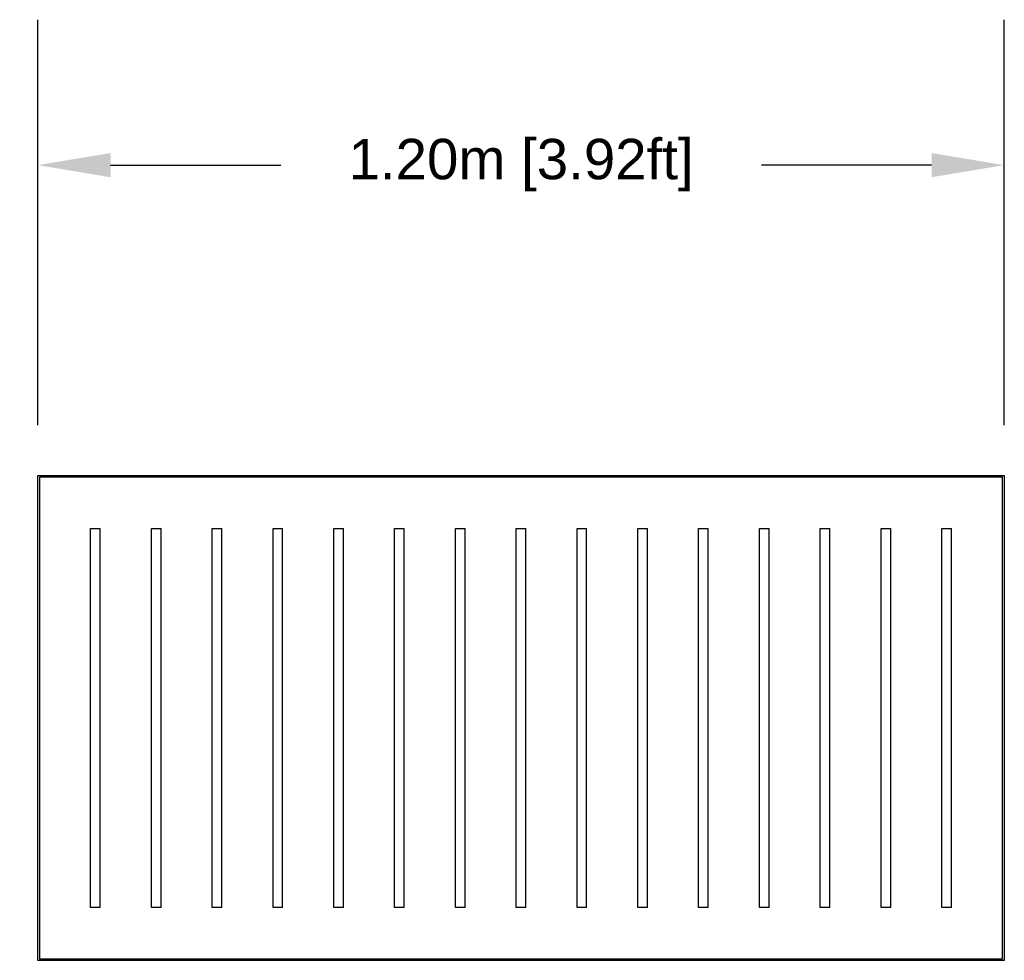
# Model space of a CAD drawing. Header units: millimetres. Extents: x 2380.96 to 2384.37, y 1941.15 to 1946.27.
# Tile 3 of 9: x 2381.97 to 2383.18, y 1942.33 to 1943.49. Entities that reach past the tile are written whole.
import ezdxf

# ---------------------------------------------------------------- set-up
doc = ezdxf.new("R2010")
doc.units = ezdxf.units.MM
doc.layers.add('Make2D$Visible$Curvas', color=7, linetype='Continuous', true_color=0x000000)
doc.styles.get("Standard").update_dxf_attribs({"font": 'arial.ttf'})
doc.dimstyles.get("Standard").update_dxf_attribs({"dimtxt": 0.18, "dimasz": 0.18, "dimexe": 0.18, "dimexo": 0.0625, "dimgap": 0.09, "dimtad": 0, "dimtih": 1, "dimtoh": 1, "dimdec": 4, "dimzin": 0, "dimdsep": 46, "dimtxsty": 'Standard', "dimcen": 0.09, "dimadec": 0, "dimazin": 0, "dimtfac": 1, "dimtdec": 4, "dimtofl": 0, "dimtmove": 0, "dimatfit": 3, "dimfxl": 1, "dimtolj": 1, "dimtzin": 0, "dimarcsym": 0})

# ---------------------------------------------------------------- blocks, each defined once
blk = doc.blocks.new('*D11')
at = {"color": 0, "lineweight": -2, "transparency": 16777216}
for p, q in [((2381.9886, 1942.9896), (2381.9886, 1943.4914)), ((2383.1847, 1942.9896), (2383.1847, 1943.4914)), ((2382.0786, 1943.3114), (2382.2892, 1943.3114)), ((2383.0947, 1943.3114), (2382.8841, 1943.3114))]:
    blk.add_line(p, q, dxfattribs=at)
at = {"color": 0, "transparency": 16777216}
for points in [[(2382.0786, 1943.3264), (2382.0786, 1943.2964), (2381.9886, 1943.3114)], [(2383.0947, 1943.3264), (2383.0947, 1943.2964), (2383.1847, 1943.3114)]]:
    blk.add_solid(points, dxfattribs=at)
at = {"layer": 'Defpoints', "color": 0, "transparency": 16777216}
for p in [(2383.1847, 1943.3114), (2381.9886, 1942.9271), (2383.1847, 1942.9271)]:
    blk.add_point(p, dxfattribs=at)
at = {"color": 0, "transparency": 16777216, "insert": (2382.5867, 1943.3114), "char_height": 0.1, "attachment_point": 5}
blk.add_mtext('\\A1;{\\H0.5x;1.20m [3.92ft]}', dxfattribs=at)
blk = doc.blocks.new('*D12')
at = {"color": 0, "lineweight": -2, "transparency": 16777216}
for p, q in [((2381.9261, 1942.9271), (2381.2968, 1942.9271)), ((2381.4768, 1942.8371), (2381.4768, 1942.4171)), ((2381.9261, 1942.3271), (2381.2968, 1942.3271))]:
    blk.add_line(p, q, dxfattribs=at)
at = {"color": 0, "transparency": 16777216}
for points in [[(2381.4618, 1942.8371), (2381.4918, 1942.8371), (2381.4768, 1942.9271)], [(2381.4618, 1942.4171), (2381.4918, 1942.4171), (2381.4768, 1942.3271)]]:
    blk.add_solid(points, dxfattribs=at)
at = {"layer": 'Defpoints', "color": 0, "transparency": 16777216}
for p in [(2381.9886, 1942.9271), (2381.4768, 1942.3271), (2381.9886, 1942.3271)]:
    blk.add_point(p, dxfattribs=at)
at = {"color": 0, "transparency": 16777216, "insert": (2381.1871, 1942.6271), "char_height": 0.1, "attachment_point": 5}
blk.add_mtext('\\A1;{\\H0.5x;0.60m [1.97ft]}', dxfattribs=at)
blk = doc.blocks.new('Cataract_1.20x0.60_front')
at = {"layer": 'Make2D$Visible$Curvas', "color": 18, "lineweight": -3, "true_color": 0x000000}
for points, degree in [([(2380.1421, 1942.3862), (2380.1421, 1942.6862), (2380.1421, 1942.9862)], 2), ([(2380.1421, 1942.9862), (2380.7401, 1942.9862), (2381.3381, 1942.9862)], 2), ([(2381.3361, 1942.9842), (2380.7401, 1942.9842), (2380.1441, 1942.9842)], 2), ([(2380.1441, 1942.9842), (2380.1441, 1942.6862), (2380.1441, 1942.3882)], 2), ([(2381.3361, 1942.3882), (2381.3361, 1942.6862), (2381.3361, 1942.9842)], 2), ([(2381.3381, 1942.9862), (2381.3381, 1942.6862), (2381.3381, 1942.3862)], 2), ([(2380.2074, 1942.9209), (2380.2134, 1942.9209), (2380.2193, 1942.9209)], 2), ([(2380.2827, 1942.9209), (2380.2886, 1942.9209), (2380.2946, 1942.9209)], 2), ([(2380.3579, 1942.9209), (2380.3639, 1942.9209), (2380.3698, 1942.9209)], 2), ([(2380.4332, 1942.9209), (2380.4391, 1942.9209), (2380.4451, 1942.9209)], 2), ([(2380.5084, 1942.9209), (2380.5144, 1942.9209), (2380.5203, 1942.9209)], 2), ([(2380.5837, 1942.9209), (2380.5896, 1942.9209), (2380.5956, 1942.9209)], 2), ([(2380.6589, 1942.9209), (2380.6649, 1942.9209), (2380.6708, 1942.9209)], 2), ([(2380.7342, 1942.9209), (2380.7401, 1942.9209), (2380.7461, 1942.9209)], 2), ([(2380.8094, 1942.9209), (2380.8154, 1942.9209), (2380.8213, 1942.9209)], 2), ([(2380.8847, 1942.9209), (2380.8906, 1942.9209), (2380.8966, 1942.9209)], 2), ([(2380.9599, 1942.9209), (2380.9659, 1942.9209), (2380.9718, 1942.9209)], 2), ([(2381.0351, 1942.9209), (2381.0411, 1942.9209), (2381.0471, 1942.9209)], 2), ([(2381.1104, 1942.9209), (2381.1164, 1942.9209), (2381.1223, 1942.9209)], 2), ([(2381.1856, 1942.9209), (2381.1916, 1942.9209), (2381.1976, 1942.9209)], 2), ([(2381.2609, 1942.9209), (2381.2669, 1942.9209), (2381.2728, 1942.9209)], 2), ([(2380.2827, 1942.8186), (2380.2827, 1942.8466), (2380.2827, 1942.8784), (2380.2827, 1942.9106)], 3), ([(2380.2946, 1942.8186), (2380.2946, 1942.8466), (2380.2946, 1942.8784), (2380.2946, 1942.9106)], 3), ([(2380.4332, 1942.8849), (2380.4332, 1942.8921), (2380.4332, 1942.8997), (2380.4332, 1942.9074)], 3), ([(2380.4451, 1942.8849), (2380.4451, 1942.8921), (2380.4451, 1942.8997), (2380.4451, 1942.9074)], 3), ([(2380.6589, 1942.8849), (2380.6589, 1942.8921), (2380.6589, 1942.8997), (2380.6589, 1942.9074)], 3), ([(2380.6708, 1942.8849), (2380.6708, 1942.8921), (2380.6708, 1942.8997), (2380.6708, 1942.9074)], 3), ([(2380.8094, 1942.8186), (2380.8094, 1942.8466), (2380.8094, 1942.8784), (2380.8094, 1942.9106)], 3), ([(2380.8213, 1942.8186), (2380.8213, 1942.8466), (2380.8213, 1942.8784), (2380.8213, 1942.9106)], 3), ([(2381.0351, 1942.8186), (2381.0351, 1942.8466), (2381.0351, 1942.8784), (2381.0351, 1942.9106)], 3), ([(2381.0471, 1942.8186), (2381.0471, 1942.8466), (2381.0471, 1942.8784), (2381.0471, 1942.9106)], 3), ([(2381.1856, 1942.8849), (2381.1856, 1942.8921), (2381.1856, 1942.8997), (2381.1856, 1942.9074)], 3), ([(2381.1976, 1942.8849), (2381.1976, 1942.8921), (2381.1976, 1942.8997), (2381.1976, 1942.9074)], 3), ([(2380.5084, 1942.4596), (2380.5084, 1942.481), (2380.5084, 1942.5017), (2380.5084, 1942.5206)], 3), ([(2380.5203, 1942.4596), (2380.5203, 1942.481), (2380.5203, 1942.5017), (2380.5203, 1942.5206)], 3), ([(2380.5837, 1942.4596), (2380.5837, 1942.481), (2380.5837, 1942.5017), (2380.5837, 1942.5206)], 3), ([(2380.5956, 1942.4596), (2380.5956, 1942.481), (2380.5956, 1942.5017), (2380.5956, 1942.5206)], 3), ([(2381.2609, 1942.4515), (2381.2609, 1942.4757), (2381.2609, 1942.4993), (2381.2609, 1942.5206)], 3), ([(2381.2728, 1942.4515), (2381.2728, 1942.4757), (2381.2728, 1942.4993), (2381.2728, 1942.5206)], 3), ([(2380.4332, 1942.4582), (2380.4332, 1942.4683), (2380.4332, 1942.4781), (2380.4332, 1942.4875)], 3), ([(2380.4451, 1942.4582), (2380.4451, 1942.4683), (2380.4451, 1942.4781), (2380.4451, 1942.4875)], 3), ([(2380.6589, 1942.4582), (2380.6589, 1942.4683), (2380.6589, 1942.4781), (2380.6589, 1942.4875)], 3), ([(2380.6708, 1942.4582), (2380.6708, 1942.4683), (2380.6708, 1942.4781), (2380.6708, 1942.4875)], 3), ([(2381.1856, 1942.4582), (2381.1856, 1942.4683), (2381.1856, 1942.4781), (2381.1856, 1942.4875)], 3), ([(2381.1976, 1942.4582), (2381.1976, 1942.4683), (2381.1976, 1942.4781), (2381.1976, 1942.4875)], 3), ([(2380.2193, 1942.4515), (2380.2134, 1942.4515), (2380.2074, 1942.4515)], 2), ([(2380.2946, 1942.4515), (2380.2886, 1942.4515), (2380.2827, 1942.4515)], 2), ([(2380.3698, 1942.4515), (2380.3639, 1942.4515), (2380.3579, 1942.4515)], 2), ([(2380.4451, 1942.4515), (2380.4391, 1942.4515), (2380.4332, 1942.4515)], 2), ([(2380.5203, 1942.4515), (2380.5144, 1942.4515), (2380.5084, 1942.4515)], 2), ([(2380.5956, 1942.4515), (2380.5896, 1942.4515), (2380.5837, 1942.4515)], 2), ([(2380.6708, 1942.4515), (2380.6649, 1942.4515), (2380.6589, 1942.4515)], 2), ([(2380.7461, 1942.4515), (2380.7401, 1942.4515), (2380.7342, 1942.4515)], 2), ([(2380.8213, 1942.4515), (2380.8154, 1942.4515), (2380.8094, 1942.4515)], 2), ([(2380.8966, 1942.4515), (2380.8906, 1942.4515), (2380.8847, 1942.4515)], 2), ([(2380.9718, 1942.4515), (2380.9659, 1942.4515), (2380.9599, 1942.4515)], 2), ([(2381.0471, 1942.4515), (2381.0411, 1942.4515), (2381.0351, 1942.4515)], 2), ([(2381.1223, 1942.4515), (2381.1164, 1942.4515), (2381.1104, 1942.4515)], 2), ([(2381.1976, 1942.4515), (2381.1916, 1942.4515), (2381.1856, 1942.4515)], 2), ([(2381.2728, 1942.4515), (2381.2669, 1942.4515), (2381.2609, 1942.4515)], 2), ([(2381.3381, 1942.3862), (2380.7401, 1942.3862), (2380.1421, 1942.3862)], 2), ([(2380.1441, 1942.3882), (2380.7401, 1942.3882), (2381.3361, 1942.3882)], 2)]:
    blk.add_open_spline(points, degree=degree, dxfattribs=at)
for points, weights, degree in [([(2380.2074, 1942.9123), (2380.2074, 1942.9209), (2380.2074, 1942.9209)], [1, 0.754539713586, 1], 2), ([(2380.2193, 1942.9123), (2380.2193, 1942.9209), (2380.2193, 1942.9209)], [1, 0.754539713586, 1], 2), ([(2380.2827, 1942.9106), (2380.2827, 1942.9209), (2380.2827, 1942.9209)], [1, 0.693108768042, 1], 2), ([(2380.2946, 1942.9106), (2380.2946, 1942.9209), (2380.2946, 1942.9209)], [1, 0.693108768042, 1], 2), ([(2380.4332, 1942.9074), (2380.4332, 1942.9209), (2380.4332, 1942.9209)], [1, 0.568963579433, 1], 2), ([(2380.4451, 1942.9074), (2380.4451, 1942.9209), (2380.4451, 1942.9209)], [1, 0.568963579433, 1], 2), ([(2380.6589, 1942.9074), (2380.6589, 1942.9209), (2380.6589, 1942.9209)], [1, 0.568963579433, 1], 2), ([(2380.6708, 1942.9074), (2380.6708, 1942.9209), (2380.6708, 1942.9209)], [1, 0.568963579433, 1], 2), ([(2380.8094, 1942.9106), (2380.8094, 1942.9209), (2380.8094, 1942.9209)], [1, 0.693108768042, 1], 2), ([(2380.8213, 1942.9106), (2380.8213, 1942.9209), (2380.8213, 1942.9209)], [1, 0.693108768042, 1], 2), ([(2380.8847, 1942.9123), (2380.8847, 1942.9209), (2380.8847, 1942.9209)], [1, 0.754539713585, 1], 2), ([(2380.8966, 1942.9123), (2380.8966, 1942.9209), (2380.8966, 1942.9209)], [1, 0.754539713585, 1], 2), ([(2380.9599, 1942.9123), (2380.9599, 1942.9209), (2380.9599, 1942.9209)], [1, 0.754539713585, 1], 2), ([(2380.9718, 1942.9123), (2380.9718, 1942.9209), (2380.9718, 1942.9209)], [1, 0.754539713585, 1], 2), ([(2381.0351, 1942.9106), (2381.0351, 1942.9209), (2381.0351, 1942.9209)], [1, 0.693108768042, 1], 2), ([(2381.0471, 1942.9106), (2381.0471, 1942.9209), (2381.0471, 1942.9209)], [1, 0.693108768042, 1], 2), ([(2381.1856, 1942.9074), (2381.1856, 1942.9209), (2381.1856, 1942.9209)], [1, 0.568963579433, 1], 2), ([(2381.1976, 1942.9074), (2381.1976, 1942.9209), (2381.1976, 1942.9209)], [1, 0.568963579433, 1], 2), ([(2380.2074, 1942.4515), (2380.2074, 1942.4515), (2380.2074, 1942.4601)], [1, 0.754539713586, 1], 2), ([(2380.2193, 1942.4515), (2380.2193, 1942.4515), (2380.2193, 1942.4601)], [1, 0.754539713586, 1], 2), ([(2380.2827, 1942.4515), (2380.2827, 1942.4515), (2380.2827, 1942.4585)], [1, 0.803886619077, 1], 2), ([(2380.2946, 1942.4515), (2380.2946, 1942.4515), (2380.2946, 1942.4585)], [1, 0.803886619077, 1], 2), ([(2380.4332, 1942.4515), (2380.4332, 1942.4515), (2380.4332, 1942.4582)], [1, 0.814017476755, 1], 2), ([(2380.4451, 1942.4515), (2380.4451, 1942.4515), (2380.4451, 1942.4582)], [1, 0.814017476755, 1], 2), ([(2380.5084, 1942.4515), (2380.5084, 1942.4515), (2380.5084, 1942.4547), (2380.5084, 1942.4596)], [1, 0.847338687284, 0.847338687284, 1], 3), ([(2380.5203, 1942.4515), (2380.5203, 1942.4515), (2380.5203, 1942.4547), (2380.5203, 1942.4596)], [1, 0.847338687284, 0.847338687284, 1], 3), ([(2380.5837, 1942.4515), (2380.5837, 1942.4515), (2380.5837, 1942.4547), (2380.5837, 1942.4596)], [1, 0.847338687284, 0.847338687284, 1], 3), ([(2380.5956, 1942.4515), (2380.5956, 1942.4515), (2380.5956, 1942.4547), (2380.5956, 1942.4596)], [1, 0.847338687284, 0.847338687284, 1], 3), ([(2380.6589, 1942.4515), (2380.6589, 1942.4515), (2380.6589, 1942.4582)], [1, 0.814017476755, 1], 2), ([(2380.6708, 1942.4515), (2380.6708, 1942.4515), (2380.6708, 1942.4582)], [1, 0.814017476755, 1], 2), ([(2380.8094, 1942.4515), (2380.8094, 1942.4515), (2380.8094, 1942.4585)], [1, 0.803886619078, 1], 2), ([(2380.8213, 1942.4515), (2380.8213, 1942.4515), (2380.8213, 1942.4585)], [1, 0.803886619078, 1], 2), ([(2380.8847, 1942.4515), (2380.8847, 1942.4515), (2380.8847, 1942.4601)], [1, 0.754539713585, 1], 2), ([(2380.8966, 1942.4515), (2380.8966, 1942.4515), (2380.8966, 1942.4601)], [1, 0.754539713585, 1], 2), ([(2380.9599, 1942.4515), (2380.9599, 1942.4515), (2380.9599, 1942.4601)], [1, 0.754539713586, 1], 2), ([(2380.9718, 1942.4515), (2380.9718, 1942.4515), (2380.9718, 1942.4601)], [1, 0.754539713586, 1], 2), ([(2381.0351, 1942.4515), (2381.0351, 1942.4515), (2381.0351, 1942.4585)], [1, 0.803886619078, 1], 2), ([(2381.0471, 1942.4515), (2381.0471, 1942.4515), (2381.0471, 1942.4585)], [1, 0.803886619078, 1], 2), ([(2381.1856, 1942.4515), (2381.1856, 1942.4515), (2381.1856, 1942.4582)], [1, 0.814017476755, 1], 2), ([(2381.1976, 1942.4515), (2381.1976, 1942.4515), (2381.1976, 1942.4582)], [1, 0.814017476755, 1], 2)]:
    blk.add_rational_spline(points, weights, degree=degree, dxfattribs=at)
for points, weights, knots in [([(2380.3579, 1942.8518), (2380.3579, 1942.8695), (2380.3579, 1942.8889), (2380.3579, 1942.9089), (2380.3579, 1942.9156), (2380.3579, 1942.9209), (2380.3579, 1942.9209)], [1, 1, 1, 1, 0.753223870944, 0.753223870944, 1], [-489.032195, -489.032195, -489.032195, -489.032195, -470.651512, -470.651512, -470.651512, -468.872603, -468.872603, -468.872603, -468.872603]), ([(2380.3698, 1942.8518), (2380.3698, 1942.8695), (2380.3698, 1942.8889), (2380.3698, 1942.9089), (2380.3698, 1942.9156), (2380.3698, 1942.9209), (2380.3698, 1942.9209)], [1, 1, 1, 1, 0.753223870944, 0.753223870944, 1], [-489.032195, -489.032195, -489.032195, -489.032195, -470.651512, -470.651512, -470.651512, -468.872603, -468.872603, -468.872603, -468.872603]), ([(2380.5084, 1942.907), (2380.5084, 1942.9101), (2380.5084, 1942.9135), (2380.5084, 1942.9164), (2380.5084, 1942.9193), (2380.5084, 1942.9209), (2380.5084, 1942.9209)], [1, 0.919904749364, 0.919904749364, 1, 0.919904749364, 0.919904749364, 1], [271.769783, 271.769783, 271.769783, 271.769783, 272.760253, 272.760253, 272.760253, 273.750722, 273.750722, 273.750722, 273.750722]), ([(2380.5203, 1942.907), (2380.5203, 1942.9101), (2380.5203, 1942.9135), (2380.5203, 1942.9164), (2380.5203, 1942.9193), (2380.5203, 1942.9209), (2380.5203, 1942.9209)], [1, 0.919904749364, 0.919904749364, 1, 0.919904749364, 0.919904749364, 1], [271.769783, 271.769783, 271.769783, 271.769783, 272.760253, 272.760253, 272.760253, 273.750722, 273.750722, 273.750722, 273.750722]), ([(2380.5837, 1942.907), (2380.5837, 1942.9101), (2380.5837, 1942.9135), (2380.5837, 1942.9164), (2380.5837, 1942.9193), (2380.5837, 1942.9209), (2380.5837, 1942.9209)], [1, 0.919904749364, 0.919904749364, 1, 0.919904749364, 0.919904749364, 1], [271.769783, 271.769783, 271.769783, 271.769783, 272.760253, 272.760253, 272.760253, 273.750722, 273.750722, 273.750722, 273.750722]), ([(2380.5956, 1942.907), (2380.5956, 1942.9101), (2380.5956, 1942.9135), (2380.5956, 1942.9164), (2380.5956, 1942.9193), (2380.5956, 1942.9209), (2380.5956, 1942.9209)], [1, 0.919904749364, 0.919904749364, 1, 0.919904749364, 0.919904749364, 1], [271.769783, 271.769783, 271.769783, 271.769783, 272.760253, 272.760253, 272.760253, 273.750722, 273.750722, 273.750722, 273.750722]), ([(2380.7342, 1942.8518), (2380.7342, 1942.8695), (2380.7342, 1942.8889), (2380.7342, 1942.9089), (2380.7342, 1942.9156), (2380.7342, 1942.9209), (2380.7342, 1942.9209)], [1, 1, 1, 1, 0.753223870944, 0.753223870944, 1], [-388.179493, -388.179493, -388.179493, -388.179493, -369.798809, -369.798809, -369.798809, -368.0199, -368.0199, -368.0199, -368.0199]), ([(2380.7461, 1942.8518), (2380.7461, 1942.8695), (2380.7461, 1942.8889), (2380.7461, 1942.9089), (2380.7461, 1942.9156), (2380.7461, 1942.9209), (2380.7461, 1942.9209)], [1, 1, 1, 1, 0.753223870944, 0.753223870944, 1], [-388.179493, -388.179493, -388.179493, -388.179493, -369.798809, -369.798809, -369.798809, -368.0199, -368.0199, -368.0199, -368.0199]), ([(2381.1104, 1942.8518), (2381.1104, 1942.8695), (2381.1104, 1942.8889), (2381.1104, 1942.9089), (2381.1104, 1942.9156), (2381.1104, 1942.9209), (2381.1104, 1942.9209)], [1, 1, 1, 1, 0.753223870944, 0.753223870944, 1], [-301.397611, -301.397611, -301.397611, -301.397611, -283.016928, -283.016928, -283.016928, -281.238019, -281.238019, -281.238019, -281.238019]), ([(2381.1223, 1942.8518), (2381.1223, 1942.8695), (2381.1223, 1942.8889), (2381.1223, 1942.9089), (2381.1223, 1942.9156), (2381.1223, 1942.9209), (2381.1223, 1942.9209)], [1, 1, 1, 1, 0.753223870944, 0.753223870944, 1], [-301.397611, -301.397611, -301.397611, -301.397611, -283.016928, -283.016928, -283.016928, -281.238019, -281.238019, -281.238019, -281.238019]), ([(2381.2609, 1942.907), (2381.2609, 1942.9101), (2381.2609, 1942.9135), (2381.2609, 1942.9164), (2381.2609, 1942.9193), (2381.2609, 1942.9209), (2381.2609, 1942.9209)], [1, 0.919904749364, 0.919904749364, 1, 0.919904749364, 0.919904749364, 1], [117.007433, 117.007433, 117.007433, 117.007433, 117.997903, 117.997903, 117.997903, 118.988373, 118.988373, 118.988373, 118.988373]), ([(2381.2728, 1942.907), (2381.2728, 1942.9101), (2381.2728, 1942.9135), (2381.2728, 1942.9164), (2381.2728, 1942.9193), (2381.2728, 1942.9209), (2381.2728, 1942.9209)], [1, 0.919904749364, 0.919904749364, 1, 0.919904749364, 0.919904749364, 1], [117.007433, 117.007433, 117.007433, 117.007433, 117.997903, 117.997903, 117.997903, 118.988373, 118.988373, 118.988373, 118.988373]), ([(2380.3579, 1942.4515), (2380.3579, 1942.4515), (2380.3579, 1942.4536), (2380.3579, 1942.4572), (2380.3579, 1942.4866), (2380.3579, 1942.5202), (2380.3579, 1942.5537), (2380.3579, 1942.5884), (2380.3579, 1942.623), (2380.3579, 1942.6531)], [1, 0.89730472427, 0.89730472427, 1, 1, 1, 1, 1, 1, 1], [-311.330756, -311.330756, -311.330756, -311.330756, -310.205879, -310.205879, -310.205879, -280.03526, -280.03526, -280.03526, -248.920231, -248.920231, -248.920231, -248.920231]), ([(2380.3698, 1942.4515), (2380.3698, 1942.4515), (2380.3698, 1942.4536), (2380.3698, 1942.4572), (2380.3698, 1942.4866), (2380.3698, 1942.5202), (2380.3698, 1942.5537), (2380.3698, 1942.5884), (2380.3698, 1942.623), (2380.3698, 1942.6531)], [1, 0.89730472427, 0.89730472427, 1, 1, 1, 1, 1, 1, 1], [-311.330756, -311.330756, -311.330756, -311.330756, -310.205879, -310.205879, -310.205879, -280.03526, -280.03526, -280.03526, -248.920231, -248.920231, -248.920231, -248.920231]), ([(2380.7342, 1942.4515), (2380.7342, 1942.4515), (2380.7342, 1942.4536), (2380.7342, 1942.4572), (2380.7342, 1942.4866), (2380.7342, 1942.5202), (2380.7342, 1942.5537), (2380.7342, 1942.5884), (2380.7342, 1942.623), (2380.7342, 1942.6531)], [1, 0.89730472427, 0.89730472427, 1, 1, 1, 1, 1, 1, 1], [-210.478054, -210.478054, -210.478054, -210.478054, -209.353176, -209.353176, -209.353176, -179.182558, -179.182558, -179.182558, -148.067529, -148.067529, -148.067529, -148.067529]), ([(2380.7461, 1942.4515), (2380.7461, 1942.4515), (2380.7461, 1942.4536), (2380.7461, 1942.4572), (2380.7461, 1942.4866), (2380.7461, 1942.5202), (2380.7461, 1942.5537), (2380.7461, 1942.5884), (2380.7461, 1942.623), (2380.7461, 1942.6531)], [1, 0.89730472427, 0.89730472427, 1, 1, 1, 1, 1, 1, 1], [-210.478054, -210.478054, -210.478054, -210.478054, -209.353176, -209.353176, -209.353176, -179.182558, -179.182558, -179.182558, -148.067529, -148.067529, -148.067529, -148.067529]), ([(2381.1104, 1942.4515), (2381.1104, 1942.4515), (2381.1104, 1942.4536), (2381.1104, 1942.4572), (2381.1104, 1942.4866), (2381.1104, 1942.5202), (2381.1104, 1942.5537), (2381.1104, 1942.5884), (2381.1104, 1942.623), (2381.1104, 1942.6531)], [1, 0.89730472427, 0.89730472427, 1, 1, 1, 1, 1, 1, 1], [-123.696172, -123.696172, -123.696172, -123.696172, -122.571295, -122.571295, -122.571295, -92.400676, -92.400676, -92.400676, -61.285647, -61.285647, -61.285647, -61.285647]), ([(2381.1223, 1942.4515), (2381.1223, 1942.4515), (2381.1223, 1942.4536), (2381.1223, 1942.4572), (2381.1223, 1942.4866), (2381.1223, 1942.5202), (2381.1223, 1942.5537), (2381.1223, 1942.5884), (2381.1223, 1942.623), (2381.1223, 1942.6531)], [1, 0.89730472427, 0.89730472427, 1, 1, 1, 1, 1, 1, 1], [-123.696172, -123.696172, -123.696172, -123.696172, -122.571295, -122.571295, -122.571295, -92.400676, -92.400676, -92.400676, -61.285647, -61.285647, -61.285647, -61.285647])]:
    blk.add_rational_spline(points, weights, degree=3, knots=knots, dxfattribs=at)
for points, knots in [([(2380.2074, 1942.7855), (2380.2074, 1942.8156), (2380.2074, 1942.8502), (2380.2074, 1942.8849), (2380.2074, 1942.894), (2380.2074, 1942.9032), (2380.2074, 1942.9123)], [-343.946552, -343.946552, -343.946552, -343.946552, -312.831523, -312.831523, -312.831523, -304.582654, -304.582654, -304.582654, -304.582654]), ([(2380.2193, 1942.7855), (2380.2193, 1942.8156), (2380.2193, 1942.8502), (2380.2193, 1942.8849), (2380.2193, 1942.894), (2380.2193, 1942.9032), (2380.2193, 1942.9123)], [-343.946552, -343.946552, -343.946552, -343.946552, -312.831523, -312.831523, -312.831523, -304.582654, -304.582654, -304.582654, -304.582654]), ([(2380.5084, 1942.7193), (2380.5084, 1942.7494), (2380.5084, 1942.784), (2380.5084, 1942.8186), (2380.5084, 1942.8491), (2380.5084, 1942.8796), (2380.5084, 1942.907)], [213.266066, 213.266066, 213.266066, 213.266066, 244.381095, 244.381095, 244.381095, 271.769783, 271.769783, 271.769783, 271.769783]), ([(2380.5203, 1942.7193), (2380.5203, 1942.7494), (2380.5203, 1942.784), (2380.5203, 1942.8186), (2380.5203, 1942.8491), (2380.5203, 1942.8796), (2380.5203, 1942.907)], [213.266066, 213.266066, 213.266066, 213.266066, 244.381095, 244.381095, 244.381095, 271.769783, 271.769783, 271.769783, 271.769783]), ([(2380.5837, 1942.7193), (2380.5837, 1942.7494), (2380.5837, 1942.784), (2380.5837, 1942.8186), (2380.5837, 1942.8491), (2380.5837, 1942.8796), (2380.5837, 1942.907)], [213.266066, 213.266066, 213.266066, 213.266066, 244.381095, 244.381095, 244.381095, 271.769783, 271.769783, 271.769783, 271.769783]), ([(2380.5956, 1942.7193), (2380.5956, 1942.7494), (2380.5956, 1942.784), (2380.5956, 1942.8186), (2380.5956, 1942.8491), (2380.5956, 1942.8796), (2380.5956, 1942.907)], [213.266066, 213.266066, 213.266066, 213.266066, 244.381095, 244.381095, 244.381095, 271.769783, 271.769783, 271.769783, 271.769783]), ([(2380.8847, 1942.7855), (2380.8847, 1942.8156), (2380.8847, 1942.8502), (2380.8847, 1942.8849), (2380.8847, 1942.894), (2380.8847, 1942.9032), (2380.8847, 1942.9123)], [-343.946552, -343.946552, -343.946552, -343.946552, -312.831523, -312.831523, -312.831523, -304.582654, -304.582654, -304.582654, -304.582654]), ([(2380.8966, 1942.7855), (2380.8966, 1942.8156), (2380.8966, 1942.8502), (2380.8966, 1942.8849), (2380.8966, 1942.894), (2380.8966, 1942.9032), (2380.8966, 1942.9123)], [-343.946552, -343.946552, -343.946552, -343.946552, -312.831523, -312.831523, -312.831523, -304.582654, -304.582654, -304.582654, -304.582654]), ([(2380.9599, 1942.7855), (2380.9599, 1942.8156), (2380.9599, 1942.8502), (2380.9599, 1942.8849), (2380.9599, 1942.894), (2380.9599, 1942.9032), (2380.9599, 1942.9123)], [-343.946552, -343.946552, -343.946552, -343.946552, -312.831523, -312.831523, -312.831523, -304.582654, -304.582654, -304.582654, -304.582654]), ([(2380.9718, 1942.7855), (2380.9718, 1942.8156), (2380.9718, 1942.8502), (2380.9718, 1942.8849), (2380.9718, 1942.894), (2380.9718, 1942.9032), (2380.9718, 1942.9123)], [-343.946552, -343.946552, -343.946552, -343.946552, -312.831523, -312.831523, -312.831523, -304.582654, -304.582654, -304.582654, -304.582654]), ([(2381.2609, 1942.7193), (2381.2609, 1942.7494), (2381.2609, 1942.784), (2381.2609, 1942.8186), (2381.2609, 1942.8491), (2381.2609, 1942.8796), (2381.2609, 1942.907)], [58.503717, 58.503717, 58.503717, 58.503717, 89.618746, 89.618746, 89.618746, 117.007433, 117.007433, 117.007433, 117.007433]), ([(2381.2728, 1942.7193), (2381.2728, 1942.7494), (2381.2728, 1942.784), (2381.2728, 1942.8186), (2381.2728, 1942.8491), (2381.2728, 1942.8796), (2381.2728, 1942.907)], [58.503717, 58.503717, 58.503717, 58.503717, 89.618746, 89.618746, 89.618746, 117.007433, 117.007433, 117.007433, 117.007433]), ([(2380.4332, 1942.6862), (2380.4332, 1942.7163), (2380.4332, 1942.7509), (2380.4332, 1942.7855), (2380.4332, 1942.8202), (2380.4332, 1942.8548), (2380.4332, 1942.8849)], [-380.141581, -380.141581, -380.141581, -380.141581, -349.026552, -349.026552, -349.026552, -317.911523, -317.911523, -317.911523, -317.911523]), ([(2380.4451, 1942.6862), (2380.4451, 1942.7163), (2380.4451, 1942.7509), (2380.4451, 1942.7855), (2380.4451, 1942.8202), (2380.4451, 1942.8548), (2380.4451, 1942.8849)], [-380.141581, -380.141581, -380.141581, -380.141581, -349.026552, -349.026552, -349.026552, -317.911523, -317.911523, -317.911523, -317.911523]), ([(2380.6589, 1942.6862), (2380.6589, 1942.7163), (2380.6589, 1942.7509), (2380.6589, 1942.7855), (2380.6589, 1942.8202), (2380.6589, 1942.8548), (2380.6589, 1942.8849)], [-380.141581, -380.141581, -380.141581, -380.141581, -349.026552, -349.026552, -349.026552, -317.911523, -317.911523, -317.911523, -317.911523]), ([(2380.6708, 1942.6862), (2380.6708, 1942.7163), (2380.6708, 1942.7509), (2380.6708, 1942.7855), (2380.6708, 1942.8202), (2380.6708, 1942.8548), (2380.6708, 1942.8849)], [-380.141581, -380.141581, -380.141581, -380.141581, -349.026552, -349.026552, -349.026552, -317.911523, -317.911523, -317.911523, -317.911523]), ([(2381.1856, 1942.6862), (2381.1856, 1942.7163), (2381.1856, 1942.7509), (2381.1856, 1942.7855), (2381.1856, 1942.8202), (2381.1856, 1942.8548), (2381.1856, 1942.8849)], [-380.141581, -380.141581, -380.141581, -380.141581, -349.026552, -349.026552, -349.026552, -317.911523, -317.911523, -317.911523, -317.911523]), ([(2381.1976, 1942.6862), (2381.1976, 1942.7163), (2381.1976, 1942.7509), (2381.1976, 1942.7855), (2381.1976, 1942.8202), (2381.1976, 1942.8548), (2381.1976, 1942.8849)], [-380.141581, -380.141581, -380.141581, -380.141581, -349.026552, -349.026552, -349.026552, -317.911523, -317.911523, -317.911523, -317.911523]), ([(2380.3579, 1942.6531), (2380.3579, 1942.6832), (2380.3579, 1942.7178), (2380.3579, 1942.7524), (2380.3579, 1942.787), (2380.3579, 1942.8217), (2380.3579, 1942.8518)], [-551.262253, -551.262253, -551.262253, -551.262253, -520.147224, -520.147224, -520.147224, -489.032195, -489.032195, -489.032195, -489.032195]), ([(2380.3698, 1942.6531), (2380.3698, 1942.6832), (2380.3698, 1942.7178), (2380.3698, 1942.7524), (2380.3698, 1942.787), (2380.3698, 1942.8217), (2380.3698, 1942.8518)], [-551.262253, -551.262253, -551.262253, -551.262253, -520.147224, -520.147224, -520.147224, -489.032195, -489.032195, -489.032195, -489.032195]), ([(2380.7342, 1942.6531), (2380.7342, 1942.6832), (2380.7342, 1942.7178), (2380.7342, 1942.7524), (2380.7342, 1942.787), (2380.7342, 1942.8217), (2380.7342, 1942.8518)], [-450.409551, -450.409551, -450.409551, -450.409551, -419.294522, -419.294522, -419.294522, -388.179493, -388.179493, -388.179493, -388.179493]), ([(2380.7461, 1942.6531), (2380.7461, 1942.6832), (2380.7461, 1942.7178), (2380.7461, 1942.7524), (2380.7461, 1942.787), (2380.7461, 1942.8217), (2380.7461, 1942.8518)], [-450.409551, -450.409551, -450.409551, -450.409551, -419.294522, -419.294522, -419.294522, -388.179493, -388.179493, -388.179493, -388.179493]), ([(2381.1104, 1942.6531), (2381.1104, 1942.6832), (2381.1104, 1942.7178), (2381.1104, 1942.7524), (2381.1104, 1942.787), (2381.1104, 1942.8217), (2381.1104, 1942.8518)], [-363.627669, -363.627669, -363.627669, -363.627669, -332.51264, -332.51264, -332.51264, -301.397611, -301.397611, -301.397611, -301.397611]), ([(2381.1223, 1942.6531), (2381.1223, 1942.6832), (2381.1223, 1942.7178), (2381.1223, 1942.7524), (2381.1223, 1942.787), (2381.1223, 1942.8217), (2381.1223, 1942.8518)], [-363.627669, -363.627669, -363.627669, -363.627669, -332.51264, -332.51264, -332.51264, -301.397611, -301.397611, -301.397611, -301.397611]), ([(2380.2827, 1942.62), (2380.2827, 1942.6501), (2380.2827, 1942.6847), (2380.2827, 1942.7193), (2380.2827, 1942.7539), (2380.2827, 1942.7886), (2380.2827, 1942.8186)], [248.920231, 248.920231, 248.920231, 248.920231, 280.03526, 280.03526, 280.03526, 311.150289, 311.150289, 311.150289, 311.150289]), ([(2380.2946, 1942.62), (2380.2946, 1942.6501), (2380.2946, 1942.6847), (2380.2946, 1942.7193), (2380.2946, 1942.7539), (2380.2946, 1942.7886), (2380.2946, 1942.8186)], [248.920231, 248.920231, 248.920231, 248.920231, 280.03526, 280.03526, 280.03526, 311.150289, 311.150289, 311.150289, 311.150289]), ([(2380.8094, 1942.62), (2380.8094, 1942.6501), (2380.8094, 1942.6847), (2380.8094, 1942.7193), (2380.8094, 1942.7539), (2380.8094, 1942.7886), (2380.8094, 1942.8186)], [248.920231, 248.920231, 248.920231, 248.920231, 280.03526, 280.03526, 280.03526, 311.150289, 311.150289, 311.150289, 311.150289]), ([(2380.8213, 1942.62), (2380.8213, 1942.6501), (2380.8213, 1942.6847), (2380.8213, 1942.7193), (2380.8213, 1942.7539), (2380.8213, 1942.7886), (2380.8213, 1942.8186)], [248.920231, 248.920231, 248.920231, 248.920231, 280.03526, 280.03526, 280.03526, 311.150289, 311.150289, 311.150289, 311.150289]), ([(2381.0351, 1942.62), (2381.0351, 1942.6501), (2381.0351, 1942.6847), (2381.0351, 1942.7193), (2381.0351, 1942.7539), (2381.0351, 1942.7886), (2381.0351, 1942.8186)], [248.920231, 248.920231, 248.920231, 248.920231, 280.03526, 280.03526, 280.03526, 311.150289, 311.150289, 311.150289, 311.150289]), ([(2381.0471, 1942.62), (2381.0471, 1942.6501), (2381.0471, 1942.6847), (2381.0471, 1942.7193), (2381.0471, 1942.7539), (2381.0471, 1942.7886), (2381.0471, 1942.8186)], [248.920231, 248.920231, 248.920231, 248.920231, 280.03526, 280.03526, 280.03526, 311.150289, 311.150289, 311.150289, 311.150289]), ([(2380.2074, 1942.5869), (2380.2074, 1942.6169), (2380.2074, 1942.6516), (2380.2074, 1942.6862), (2380.2074, 1942.7208), (2380.2074, 1942.7554), (2380.2074, 1942.7855)], [-406.17661, -406.17661, -406.17661, -406.17661, -375.061581, -375.061581, -375.061581, -343.946552, -343.946552, -343.946552, -343.946552]), ([(2380.2193, 1942.5869), (2380.2193, 1942.6169), (2380.2193, 1942.6516), (2380.2193, 1942.6862), (2380.2193, 1942.7208), (2380.2193, 1942.7554), (2380.2193, 1942.7855)], [-406.17661, -406.17661, -406.17661, -406.17661, -375.061581, -375.061581, -375.061581, -343.946552, -343.946552, -343.946552, -343.946552]), ([(2380.8847, 1942.5869), (2380.8847, 1942.6169), (2380.8847, 1942.6516), (2380.8847, 1942.6862), (2380.8847, 1942.7208), (2380.8847, 1942.7554), (2380.8847, 1942.7855)], [-406.17661, -406.17661, -406.17661, -406.17661, -375.061581, -375.061581, -375.061581, -343.946552, -343.946552, -343.946552, -343.946552]), ([(2380.8966, 1942.5869), (2380.8966, 1942.6169), (2380.8966, 1942.6516), (2380.8966, 1942.6862), (2380.8966, 1942.7208), (2380.8966, 1942.7554), (2380.8966, 1942.7855)], [-406.17661, -406.17661, -406.17661, -406.17661, -375.061581, -375.061581, -375.061581, -343.946552, -343.946552, -343.946552, -343.946552]), ([(2380.9599, 1942.5869), (2380.9599, 1942.6169), (2380.9599, 1942.6516), (2380.9599, 1942.6862), (2380.9599, 1942.7208), (2380.9599, 1942.7554), (2380.9599, 1942.7855)], [-406.17661, -406.17661, -406.17661, -406.17661, -375.061581, -375.061581, -375.061581, -343.946552, -343.946552, -343.946552, -343.946552]), ([(2380.9718, 1942.5869), (2380.9718, 1942.6169), (2380.9718, 1942.6516), (2380.9718, 1942.6862), (2380.9718, 1942.7208), (2380.9718, 1942.7554), (2380.9718, 1942.7855)], [-406.17661, -406.17661, -406.17661, -406.17661, -375.061581, -375.061581, -375.061581, -343.946552, -343.946552, -343.946552, -343.946552]), ([(2380.5084, 1942.5206), (2380.5084, 1942.5507), (2380.5084, 1942.5853), (2380.5084, 1942.62), (2380.5084, 1942.6546), (2380.5084, 1942.6892), (2380.5084, 1942.7193)], [447.494423, 447.494423, 447.494423, 447.494423, 478.609452, 478.609452, 478.609452, 509.724481, 509.724481, 509.724481, 509.724481]), ([(2380.5203, 1942.5206), (2380.5203, 1942.5507), (2380.5203, 1942.5853), (2380.5203, 1942.62), (2380.5203, 1942.6546), (2380.5203, 1942.6892), (2380.5203, 1942.7193)], [447.494423, 447.494423, 447.494423, 447.494423, 478.609452, 478.609452, 478.609452, 509.724481, 509.724481, 509.724481, 509.724481]), ([(2380.5837, 1942.5206), (2380.5837, 1942.5507), (2380.5837, 1942.5853), (2380.5837, 1942.62), (2380.5837, 1942.6546), (2380.5837, 1942.6892), (2380.5837, 1942.7193)], [447.494423, 447.494423, 447.494423, 447.494423, 478.609452, 478.609452, 478.609452, 509.724481, 509.724481, 509.724481, 509.724481]), ([(2380.5956, 1942.5206), (2380.5956, 1942.5507), (2380.5956, 1942.5853), (2380.5956, 1942.62), (2380.5956, 1942.6546), (2380.5956, 1942.6892), (2380.5956, 1942.7193)], [447.494423, 447.494423, 447.494423, 447.494423, 478.609452, 478.609452, 478.609452, 509.724481, 509.724481, 509.724481, 509.724481]), ([(2381.2609, 1942.5206), (2381.2609, 1942.5507), (2381.2609, 1942.5853), (2381.2609, 1942.62), (2381.2609, 1942.6546), (2381.2609, 1942.6892), (2381.2609, 1942.7193)], [294.641906, 294.641906, 294.641906, 294.641906, 325.756935, 325.756935, 325.756935, 356.871964, 356.871964, 356.871964, 356.871964]), ([(2381.2728, 1942.5206), (2381.2728, 1942.5507), (2381.2728, 1942.5853), (2381.2728, 1942.62), (2381.2728, 1942.6546), (2381.2728, 1942.6892), (2381.2728, 1942.7193)], [294.641906, 294.641906, 294.641906, 294.641906, 325.756935, 325.756935, 325.756935, 356.871964, 356.871964, 356.871964, 356.871964]), ([(2380.4332, 1942.4875), (2380.4332, 1942.5176), (2380.4332, 1942.5522), (2380.4332, 1942.5869), (2380.4332, 1942.6215), (2380.4332, 1942.6561), (2380.4332, 1942.6862)], [-442.371639, -442.371639, -442.371639, -442.371639, -411.25661, -411.25661, -411.25661, -380.141581, -380.141581, -380.141581, -380.141581]), ([(2380.4451, 1942.4875), (2380.4451, 1942.5176), (2380.4451, 1942.5522), (2380.4451, 1942.5869), (2380.4451, 1942.6215), (2380.4451, 1942.6561), (2380.4451, 1942.6862)], [-442.371639, -442.371639, -442.371639, -442.371639, -411.25661, -411.25661, -411.25661, -380.141581, -380.141581, -380.141581, -380.141581]), ([(2380.6589, 1942.4875), (2380.6589, 1942.5176), (2380.6589, 1942.5522), (2380.6589, 1942.5869), (2380.6589, 1942.6215), (2380.6589, 1942.6561), (2380.6589, 1942.6862)], [-442.371639, -442.371639, -442.371639, -442.371639, -411.25661, -411.25661, -411.25661, -380.141581, -380.141581, -380.141581, -380.141581]), ([(2380.6708, 1942.4875), (2380.6708, 1942.5176), (2380.6708, 1942.5522), (2380.6708, 1942.5869), (2380.6708, 1942.6215), (2380.6708, 1942.6561), (2380.6708, 1942.6862)], [-442.371639, -442.371639, -442.371639, -442.371639, -411.25661, -411.25661, -411.25661, -380.141581, -380.141581, -380.141581, -380.141581]), ([(2381.1856, 1942.4875), (2381.1856, 1942.5176), (2381.1856, 1942.5522), (2381.1856, 1942.5869), (2381.1856, 1942.6215), (2381.1856, 1942.6561), (2381.1856, 1942.6862)], [-442.371639, -442.371639, -442.371639, -442.371639, -411.25661, -411.25661, -411.25661, -380.141581, -380.141581, -380.141581, -380.141581]), ([(2381.1976, 1942.4875), (2381.1976, 1942.5176), (2381.1976, 1942.5522), (2381.1976, 1942.5869), (2381.1976, 1942.6215), (2381.1976, 1942.6561), (2381.1976, 1942.6862)], [-442.371639, -442.371639, -442.371639, -442.371639, -411.25661, -411.25661, -411.25661, -380.141581, -380.141581, -380.141581, -380.141581]), ([(2380.2827, 1942.4585), (2380.2827, 1942.4786), (2380.2827, 1942.4996), (2380.2827, 1942.5206), (2380.2827, 1942.5553), (2380.2827, 1942.5899), (2380.2827, 1942.62)], [198.900513, 198.900513, 198.900513, 198.900513, 217.805202, 217.805202, 217.805202, 248.920231, 248.920231, 248.920231, 248.920231]), ([(2380.2946, 1942.4585), (2380.2946, 1942.4786), (2380.2946, 1942.4996), (2380.2946, 1942.5206), (2380.2946, 1942.5553), (2380.2946, 1942.5899), (2380.2946, 1942.62)], [198.900513, 198.900513, 198.900513, 198.900513, 217.805202, 217.805202, 217.805202, 248.920231, 248.920231, 248.920231, 248.920231]), ([(2380.8094, 1942.4585), (2380.8094, 1942.4786), (2380.8094, 1942.4996), (2380.8094, 1942.5206), (2380.8094, 1942.5553), (2380.8094, 1942.5899), (2380.8094, 1942.62)], [198.900513, 198.900513, 198.900513, 198.900513, 217.805202, 217.805202, 217.805202, 248.920231, 248.920231, 248.920231, 248.920231]), ([(2380.8213, 1942.4585), (2380.8213, 1942.4786), (2380.8213, 1942.4996), (2380.8213, 1942.5206), (2380.8213, 1942.5553), (2380.8213, 1942.5899), (2380.8213, 1942.62)], [198.900513, 198.900513, 198.900513, 198.900513, 217.805202, 217.805202, 217.805202, 248.920231, 248.920231, 248.920231, 248.920231]), ([(2381.0351, 1942.4585), (2381.0351, 1942.4786), (2381.0351, 1942.4996), (2381.0351, 1942.5206), (2381.0351, 1942.5553), (2381.0351, 1942.5899), (2381.0351, 1942.62)], [198.900513, 198.900513, 198.900513, 198.900513, 217.805202, 217.805202, 217.805202, 248.920231, 248.920231, 248.920231, 248.920231]), ([(2381.0471, 1942.4585), (2381.0471, 1942.4786), (2381.0471, 1942.4996), (2381.0471, 1942.5206), (2381.0471, 1942.5553), (2381.0471, 1942.5899), (2381.0471, 1942.62)], [198.900513, 198.900513, 198.900513, 198.900513, 217.805202, 217.805202, 217.805202, 248.920231, 248.920231, 248.920231, 248.920231]), ([(2380.2074, 1942.4601), (2380.2074, 1942.4692), (2380.2074, 1942.4783), (2380.2074, 1942.4875), (2380.2074, 1942.5221), (2380.2074, 1942.5568), (2380.2074, 1942.5869)], [-445.540508, -445.540508, -445.540508, -445.540508, -437.291639, -437.291639, -437.291639, -406.17661, -406.17661, -406.17661, -406.17661]), ([(2380.2193, 1942.4601), (2380.2193, 1942.4692), (2380.2193, 1942.4783), (2380.2193, 1942.4875), (2380.2193, 1942.5221), (2380.2193, 1942.5568), (2380.2193, 1942.5869)], [-445.540508, -445.540508, -445.540508, -445.540508, -437.291639, -437.291639, -437.291639, -406.17661, -406.17661, -406.17661, -406.17661]), ([(2380.8847, 1942.4601), (2380.8847, 1942.4692), (2380.8847, 1942.4783), (2380.8847, 1942.4875), (2380.8847, 1942.5221), (2380.8847, 1942.5568), (2380.8847, 1942.5869)], [-445.540508, -445.540508, -445.540508, -445.540508, -437.291639, -437.291639, -437.291639, -406.17661, -406.17661, -406.17661, -406.17661]), ([(2380.8966, 1942.4601), (2380.8966, 1942.4692), (2380.8966, 1942.4783), (2380.8966, 1942.4875), (2380.8966, 1942.5221), (2380.8966, 1942.5568), (2380.8966, 1942.5869)], [-445.540508, -445.540508, -445.540508, -445.540508, -437.291639, -437.291639, -437.291639, -406.17661, -406.17661, -406.17661, -406.17661]), ([(2380.9599, 1942.4601), (2380.9599, 1942.4692), (2380.9599, 1942.4783), (2380.9599, 1942.4875), (2380.9599, 1942.5221), (2380.9599, 1942.5568), (2380.9599, 1942.5869)], [-445.540508, -445.540508, -445.540508, -445.540508, -437.291639, -437.291639, -437.291639, -406.17661, -406.17661, -406.17661, -406.17661]), ([(2380.9718, 1942.4601), (2380.9718, 1942.4692), (2380.9718, 1942.4783), (2380.9718, 1942.4875), (2380.9718, 1942.5221), (2380.9718, 1942.5568), (2380.9718, 1942.5869)], [-445.540508, -445.540508, -445.540508, -445.540508, -437.291639, -437.291639, -437.291639, -406.17661, -406.17661, -406.17661, -406.17661])]:
    blk.add_open_spline(points, degree=3, knots=knots, dxfattribs=at)

msp = doc.modelspace()

# ---------------------------------------------------------------- block references
msp.add_blockref('Cataract_1.20x0.60_front', (1.8465, -0.0591))

# ---------------------------------------------------------------- dimensions: what is measured, and where the dimension line sits
dim = msp.add_linear_dim(base=(2383.1847, 1943.3114), p1=(2381.9886, 1942.9271), p2=(2383.1847, 1942.9271), text='{\\H0.5x;<>}', dimstyle='Standard', override={"dimtxt": 0.1, "dimasz": 0.09, "dimdec": 2, "dimpost": '<>m', "dimtmove": 2})
dim.commit()
dim.dimension.update_dxf_attribs({"geometry": '*D11', "text_midpoint": (2382.5867, 1943.3114)})
dim = msp.add_linear_dim(base=(2381.4768, 1942.3271), p1=(2381.9886, 1942.9271), p2=(2381.9886, 1942.3271), angle=90, text='{\\H0.5x;<>}', dimstyle='Standard', override={"dimtxt": 0.1, "dimasz": 0.09, "dimdec": 2, "dimpost": '<>m', "dimtmove": 2})
dim.commit()
dim.dimension.update_dxf_attribs({"geometry": '*D12', "text_midpoint": (2381.1871, 1942.6271)})

doc.saveas('drawing.dxf')
